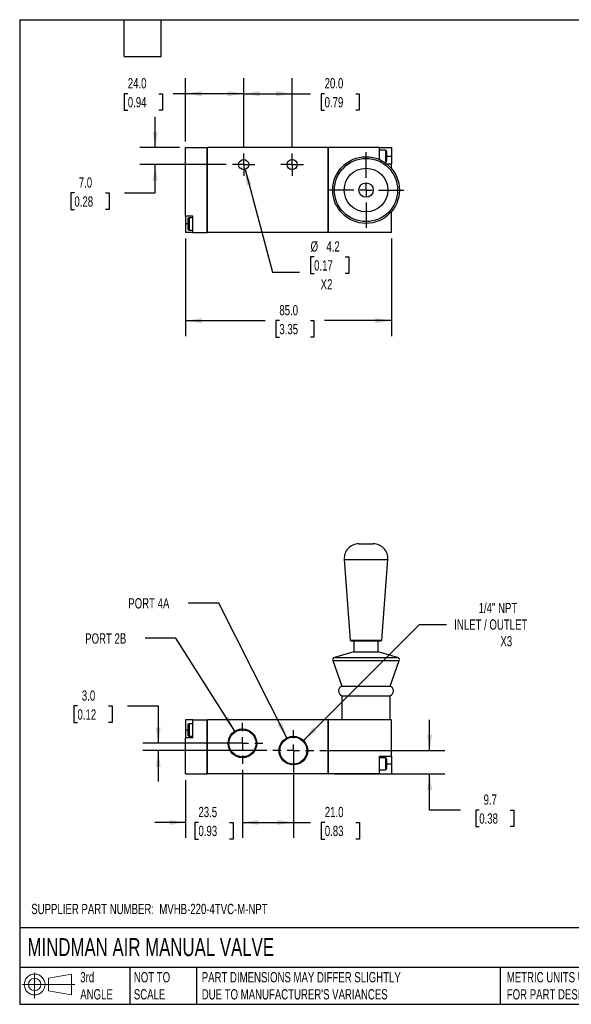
# Model space of a CAD drawing. Header units: millimetres. Extents: x 13 to 546, y 13 to 419.
# Tile 1 of 2: x 13 to 240, y 13 to 419. Entities that reach past the tile are written whole.
import ezdxf

# ---------------------------------------------------------------- set-up
doc = ezdxf.new("R2010")
doc.units = ezdxf.units.MM
doc.header["$LTSCALE"] = 2
doc.linetypes.add('SLD-Center', pattern=[19.05, 15.24, -1.27, 1.27, -1.27])
doc.linetypes.add('SLD-Solid', pattern=[0])
doc.layers.add('CENTER', color=40, linetype='SLD-Center')
doc.layers.add('SLD-DEFPOINTS', color=7, linetype='Continuous')
doc.layers.add('DIMENSIONS', color=140, linetype='SLD-Solid', lineweight=25)
doc.layers.add('TEXT', color=140, linetype='SLD-Solid', lineweight=25)
doc.styles.add('SLDTEXTSTYLE0', font='TXT', dxfattribs={"width": 0.7})
doc.dimstyles.new('SLDDIMSTYLE0', dxfattribs={"dimtxt": 4.316016, "dimasz": 6.604, "dimexe": 0, "dimexo": 0.0625, "dimgap": 1.079004, "dimtad": 0, "dimtih": 1, "dimtoh": 1, "dimdec": 1, "dimrnd": 1e-09, "dimzin": 4, "dimdsep": 46, "dimtxsty": 'SLDTEXTSTYLE0', "dimsah": 1, "dimcen": 0.09, "dimadec": 0, "dimazin": 1, "dimtfac": 1, "dimtdec": 1, "dimtmove": 0, "dimatfit": 0, "dimfxl": 0, "dimfrac": 2, "dimtolj": 1, "dimtzin": 12, "dimarcsym": 0})
doc.dimstyles.new('SLDDIMSTYLE1', dxfattribs={"dimtxt": 4.316016, "dimasz": 6.604, "dimexe": 0, "dimexo": 0.0625, "dimgap": 1.079004, "dimtad": 0, "dimtih": 1, "dimtoh": 1, "dimdec": 1, "dimrnd": 1e-09, "dimzin": 12, "dimdsep": 46, "dimtxsty": 'SLDTEXTSTYLE0', "dimsah": 1, "dimcen": 0.09, "dimadec": 0, "dimazin": 3, "dimtfac": 1, "dimtdec": 1, "dimtmove": 0, "dimatfit": 0, "dimfxl": 0, "dimfrac": 2, "dimtolj": 1, "dimtzin": 12, "dimarcsym": 0})
doc.dimstyles.new('SLDDIMSTYLE2', dxfattribs={"dimtxt": 4.316016, "dimasz": 6.604, "dimexe": 0, "dimexo": 0.0625, "dimgap": 1.079004, "dimtad": 0, "dimtih": 1, "dimtoh": 1, "dimdec": 1, "dimrnd": 1e-09, "dimzin": 4, "dimdsep": 46, "dimtxsty": 'SLDTEXTSTYLE0', "dimsah": 1, "dimcen": 0.09, "dimadec": 0, "dimazin": 1, "dimtfac": 1, "dimtdec": 1, "dimtofl": 0, "dimtmove": 0, "dimatfit": 3, "dimfxl": 0, "dimfrac": 2, "dimtolj": 1, "dimtzin": 12, "dimarcsym": 0})
doc.dimstyles.new('SLDDIMSTYLE3', dxfattribs={"dimtxt": 4.316016, "dimasz": 6.604, "dimexe": 0, "dimexo": 0.0625, "dimgap": 1.079004, "dimtad": 0, "dimtih": 1, "dimtoh": 1, "dimdec": 1, "dimrnd": 1e-09, "dimzin": 12, "dimdsep": 46, "dimtxsty": 'SLDTEXTSTYLE0', "dimsah": 1, "dimcen": 0, "dimadec": 0, "dimazin": 3, "dimtfac": 1, "dimtdec": 1, "dimtofl": 0, "dimtmove": 0, "dimatfit": 3, "dimfxl": 0, "dimfrac": 2, "dimtolj": 1, "dimtzin": 12, "dimarcsym": 0})
doc.dimstyles.new('SLDDIMSTYLE4', dxfattribs={"dimtxt": 4.316016, "dimasz": 6.604, "dimexe": 0, "dimexo": 0.0625, "dimgap": 1.079004, "dimtad": 0, "dimtih": 1, "dimtoh": 1, "dimdec": 1, "dimrnd": 1e-09, "dimzin": 12, "dimdsep": 46, "dimtxsty": 'SLDTEXTSTYLE0', "dimsah": 1, "dimcen": 0, "dimadec": 0, "dimazin": 3, "dimtfac": 1, "dimtdec": 1, "dimtofl": 0, "dimtmove": 0, "dimatfit": 3, "dimfxl": 0, "dimfrac": 2, "dimtolj": 1, "dimtzin": 12, "dimarcsym": 0})

# ---------------------------------------------------------------- blocks, each defined once
blk = doc.blocks.new('Block11')
at = {"color": 7, "linetype": 'SLD-Solid', "lineweight": 18}
for p, q in [((5.18, 10.62), (5.18, 0)), ((10.96, 8.33), (20.35, 10.06)), ((10.96, 3.19), (10.96, 8.33)), ((20.35, 10.06), (20.35, 1.46)), ((0, 5.76), (21.75, 5.76)), ((10.96, 3.19), (20.35, 1.46))]:
    blk.add_line(p, q, dxfattribs=at)
for radius in [4.3, 2.57]:
    blk.add_circle((5.18, 5.76), radius, dxfattribs=at)
blk = doc.blocks.new('Block12')
at = {"layer": 'SLD-DEFPOINTS'}
blk.add_blockref('Block11', (0, 0), dxfattribs=at)
blk = doc.blocks.new('_D')
at = {"layer": 'DIMENSIONS'}
for p, q in [((36.55, 135.83), (35.1, 135.83)), ((35.1, 135.83), (35.1, 128.97)), ((49.38, 135.83), (50.83, 135.83)), ((50.83, 135.83), (50.83, 128.97)), ((57.16, 135.83), (69.86, 135.83)), ((69.86, 135.83), (69.86, 120.42)), ((35.1, 128.97), (36.55, 128.97)), ((50.83, 128.97), (49.38, 128.97)), ((102.09, 120.42), (63.51, 120.42)), ((114.64, 117.42), (63.51, 117.42)), ((69.86, 117.42), (69.86, 104.72))]:
    blk.add_line(p, q, dxfattribs=at)
for points in [[(69.86, 120.42), (70.88, 127.02), (68.85, 127.02)], [(69.86, 117.42), (68.85, 110.82), (70.88, 110.82)]]:
    blk.add_solid(points, dxfattribs=at)
at = {"layer": 'DIMENSIONS', "char_height": 4.233, "attachment_point": 1, "style": 'SLDTEXTSTYLE0'}
for s, insert in [('3.0', (38.35, 142.26)), ('0.12', (36.55, 134.43))]:
    blk.add_mtext(s, dxfattribs=dict(at, insert=insert))
blk = doc.blocks.new('_D_1')
at = {"layer": 'DIMENSIONS'}
for p, q in [((104.63, 109.43), (104.63, 81.42)), ((81.13, 105.23), (81.13, 81.42)), ((81.13, 87.77), (68.43, 87.77)), ((86.47, 87.77), (85.02, 87.77)), ((85.02, 87.77), (85.02, 80.91)), ((99.29, 87.77), (100.74, 87.77)), ((100.74, 87.77), (100.74, 80.91)), ((104.63, 87.77), (117.33, 87.77)), ((85.02, 80.91), (86.47, 80.91)), ((100.74, 80.91), (99.29, 80.91))]:
    blk.add_line(p, q, dxfattribs=at)
for points in [[(81.13, 87.77), (74.53, 88.79), (74.53, 86.75)], [(104.63, 87.77), (111.24, 86.75), (111.24, 88.79)]]:
    blk.add_solid(points, dxfattribs=at)
at = {"layer": 'DIMENSIONS', "char_height": 4.233, "attachment_point": 1, "style": 'SLDTEXTSTYLE0'}
for s, insert in [('23.5', (86.47, 94.19)), ('0.93', (86.47, 86.37))]:
    blk.add_mtext(s, dxfattribs=dict(at, insert=insert))
blk = doc.blocks.new('_D_2')
at = {"layer": 'DIMENSIONS'}
for p, q in [((125.63, 114.88), (125.63, 81.42)), ((104.63, 109.43), (104.63, 81.42)), ((104.63, 87.77), (125.63, 87.77)), ((125.63, 87.77), (132.76, 87.77)), ((138.61, 87.77), (137.16, 87.77)), ((137.16, 87.77), (137.16, 80.91)), ((151.43, 87.77), (152.88, 87.77)), ((152.88, 87.77), (152.88, 80.91)), ((137.16, 80.91), (138.61, 80.91)), ((152.88, 80.91), (151.43, 80.91))]:
    blk.add_line(p, q, dxfattribs=at)
for points in [[(104.63, 87.77), (111.24, 86.75), (111.24, 88.79)], [(125.63, 87.77), (119.03, 88.79), (119.03, 86.75)]]:
    blk.add_solid(points, dxfattribs=at)
at = {"layer": 'DIMENSIONS', "char_height": 4.233, "attachment_point": 1, "style": 'SLDTEXTSTYLE0'}
for s, insert in [('21.0', (138.61, 94.19)), ('0.83', (138.61, 86.37))]:
    blk.add_mtext(s, dxfattribs=dict(at, insert=insert))
blk = doc.blocks.new('_D_3')
at = {"layer": 'DIMENSIONS'}
for p, q in [((181.86, 117.42), (181.86, 130.12)), ((136.62, 117.42), (188.21, 117.42)), ((142.57, 107.77), (188.21, 107.77)), ((181.86, 92.89), (181.86, 107.77)), ((194.56, 92.89), (181.86, 92.89)), ((202.35, 92.89), (200.9, 92.89)), ((200.9, 92.89), (200.9, 86.03)), ((215.17, 92.89), (216.62, 92.89)), ((216.62, 92.89), (216.62, 86.03)), ((200.9, 86.03), (202.35, 86.03)), ((216.62, 86.03), (215.17, 86.03))]:
    blk.add_line(p, q, dxfattribs=at)
for points in [[(181.86, 117.42), (182.88, 124.02), (180.85, 124.02)], [(181.86, 107.77), (180.85, 101.17), (182.88, 101.17)]]:
    blk.add_solid(points, dxfattribs=at)
at = {"layer": 'DIMENSIONS', "char_height": 4.233, "attachment_point": 1, "style": 'SLDTEXTSTYLE0'}
for s, insert in [('9.7', (204.14, 99.32)), ('0.38', (202.35, 91.49))]:
    blk.add_mtext(s, dxfattribs=dict(at, insert=insert))
blk = doc.blocks.new('_D_4')
at = {"layer": 'DIMENSIONS'}
for p, q in [((77.13, 163.78), (64.43, 163.78)), ((101.47, 125.41), (77.13, 163.78))]:
    blk.add_line(p, q, dxfattribs=at)
blk.add_solid([(101.47, 125.41), (98.79, 131.53), (97.07, 130.44)], dxfattribs=at)
at = {"layer": 'DIMENSIONS', "insert": (39.73, 165.8), "char_height": 4.233, "attachment_point": 1, "style": 'SLDTEXTSTYLE0'}
blk.add_mtext('PORT 2B', dxfattribs=at)
blk = doc.blocks.new('_D_5')
at = {"layer": 'DIMENSIONS'}
for p, q in [((94.91, 178.29), (82.21, 178.29)), ((122.97, 122.7), (94.91, 178.29))]:
    blk.add_line(p, q, dxfattribs=at)
blk.add_solid([(122.97, 122.7), (120.9, 129.05), (119.09, 128.13)], dxfattribs=at)
at = {"layer": 'DIMENSIONS', "insert": (57.52, 180.32), "char_height": 4.233, "attachment_point": 1, "style": 'SLDTEXTSTYLE0'}
blk.add_mtext('PORT 4A', dxfattribs=at)
blk = doc.blocks.new('_D_6')
at = {"layer": 'DIMENSIONS'}
for p, q in [((129.81, 121.6), (177.73, 169.52)), ((177.73, 169.52), (188.84, 169.52))]:
    blk.add_line(p, q, dxfattribs=at)
blk.add_solid([(129.81, 121.6), (135.2, 125.55), (133.76, 126.99)], dxfattribs=at)
at = {"layer": 'DIMENSIONS', "attachment_point": 1, "style": 'SLDTEXTSTYLE0'}
for s, insert, char_height in [('1/4" NPT', (202.09, 178.4), 4.233), ('INLET / OUTLET', (192.02, 171.55), 4.2333), ('X3', (211.08, 164.69), 4.233)]:
    blk.add_mtext(s, dxfattribs=dict(at, insert=insert, char_height=char_height))
blk = doc.blocks.new('SW_CENTERMARKSYMBOL_0')
at = {"layer": 'CENTER', "color": 0}
for p, q in [((0, 5.08), (0, 8.45)), ((-5.08, 0), (-8.45, 0)), ((0, 0), (-2.54, 0)), ((0, 0), (0, 2.54)), ((0, 0), (0, -2.54)), ((0, 0), (2.54, 0)), ((5.08, 0), (8.45, 0)), ((0, -5.08), (0, -8.45))]:
    blk.add_line(p, q, dxfattribs=at)
blk = doc.blocks.new('SW_CENTERMARKSYMBOL_1')
at = {"layer": 'CENTER', "color": 0}
for p, q in [((0, 5.08), (0, 8.45)), ((-5.08, 0), (-8.45, 0)), ((0, 0), (-2.54, 0)), ((0, 0), (0, 2.54)), ((0, 0), (0, -2.54)), ((0, 0), (2.54, 0)), ((5.08, 0), (8.45, 0)), ((0, -5.08), (0, -8.45))]:
    blk.add_line(p, q, dxfattribs=at)
blk = doc.blocks.new('_D_9')
at = {"layer": 'DIMENSIONS'}
for p, q in [((105.68, 357.27), (117.02, 314.94)), ((134.2, 321.21), (132.75, 321.21)), ((132.75, 321.21), (132.75, 314.35)), ((147.03, 321.21), (148.48, 321.21)), ((148.48, 321.21), (148.48, 314.35)), ((117.02, 314.94), (128.13, 314.94)), ((132.75, 314.35), (134.2, 314.35)), ((148.48, 314.35), (147.03, 314.35))]:
    blk.add_line(p, q, dxfattribs=at)
blk.add_solid([(105.68, 357.27), (106.4, 350.62), (108.37, 351.15)], dxfattribs=at)
at = {"layer": 'DIMENSIONS', "char_height": 4.233, "attachment_point": 1, "style": 'SLDTEXTSTYLE0'}
for s, insert in [('%%c', (132.74, 327.63)), ('4.2', (139.26, 327.63)), ('0.17', (134.2, 319.81)), ('X2', (136.89, 311.98))]:
    blk.add_mtext(s, dxfattribs=dict(at, insert=insert))
blk = doc.blocks.new('_D_10')
at = {"layer": 'DIMENSIONS'}
for p, q in [((81.13, 368.83), (81.13, 394.91)), ((105.13, 366.47), (105.13, 394.91)), ((57.31, 388.56), (55.86, 388.56)), ((55.86, 388.56), (55.86, 381.7)), ((70.13, 388.56), (71.58, 388.56)), ((71.58, 388.56), (71.58, 381.7)), ((81.13, 388.56), (75.98, 388.56)), ((105.13, 388.56), (81.13, 388.56)), ((55.86, 381.7), (57.31, 381.7)), ((71.58, 381.7), (70.13, 381.7))]:
    blk.add_line(p, q, dxfattribs=at)
for points in [[(81.13, 388.56), (87.74, 387.54), (87.74, 389.57)], [(105.13, 388.56), (98.53, 389.57), (98.53, 387.54)]]:
    blk.add_solid(points, dxfattribs=at)
at = {"layer": 'DIMENSIONS', "char_height": 4.233, "attachment_point": 1, "style": 'SLDTEXTSTYLE0'}
for s, insert in [('24.0', (57.31, 394.98)), ('0.94', (57.31, 387.15))]:
    blk.add_mtext(s, dxfattribs=dict(at, insert=insert))
blk = doc.blocks.new('_D_11')
at = {"layer": 'DIMENSIONS'}
for p, q in [((105.13, 366.47), (105.13, 394.91)), ((125.13, 366.47), (125.13, 394.91)), ((105.13, 388.56), (125.13, 388.56)), ((125.13, 388.56), (132.69, 388.56)), ((138.54, 388.56), (137.09, 388.56)), ((137.09, 388.56), (137.09, 381.7)), ((151.36, 388.56), (152.81, 388.56)), ((152.81, 388.56), (152.81, 381.7)), ((137.09, 381.7), (138.54, 381.7)), ((152.81, 381.7), (151.36, 381.7))]:
    blk.add_line(p, q, dxfattribs=at)
for points in [[(105.13, 388.56), (111.74, 387.54), (111.74, 389.57)], [(125.13, 388.56), (118.53, 389.57), (118.53, 387.54)]]:
    blk.add_solid(points, dxfattribs=at)
at = {"layer": 'DIMENSIONS', "char_height": 4.233, "attachment_point": 1, "style": 'SLDTEXTSTYLE0'}
for s, insert in [('20.0', (138.54, 394.98)), ('0.79', (138.54, 387.15))]:
    blk.add_mtext(s, dxfattribs=dict(at, insert=insert))
blk = doc.blocks.new('_D_12')
at = {"layer": 'DIMENSIONS'}
for p, q in [((68.6, 366.29), (68.6, 378.99)), ((78.59, 366.29), (62.25, 366.29)), ((97.95, 359.29), (62.25, 359.29)), ((68.6, 347.58), (68.6, 359.29)), ((35.29, 347.58), (33.84, 347.58)), ((33.84, 347.58), (33.84, 340.72)), ((48.12, 347.58), (49.57, 347.58)), ((49.57, 347.58), (49.57, 340.72)), ((55.9, 347.58), (68.6, 347.58)), ((33.84, 340.72), (35.29, 340.72)), ((49.57, 340.72), (48.12, 340.72))]:
    blk.add_line(p, q, dxfattribs=at)
for points in [[(68.6, 366.29), (69.62, 372.9), (67.59, 372.9)], [(68.6, 359.29), (67.59, 352.69), (69.62, 352.69)]]:
    blk.add_solid(points, dxfattribs=at)
at = {"layer": 'DIMENSIONS', "char_height": 4.233, "attachment_point": 1, "style": 'SLDTEXTSTYLE0'}
for s, insert in [('7.0', (37.09, 354)), ('0.28', (35.29, 346.18))]:
    blk.add_mtext(s, dxfattribs=dict(at, insert=insert))
blk = doc.blocks.new('_D_13')
at = {"layer": 'DIMENSIONS'}
for p, q in [((81.13, 328.75), (81.13, 288.53)), ((166.13, 328.75), (166.13, 288.53)), ((81.13, 294.88), (114.01, 294.88)), ((119.86, 294.88), (118.41, 294.88)), ((118.41, 294.88), (118.41, 288.02)), ((132.69, 294.88), (134.14, 294.88)), ((134.14, 294.88), (134.14, 288.02)), ((166.13, 294.88), (138.54, 294.88)), ((118.41, 288.02), (119.86, 288.02)), ((134.14, 288.02), (132.69, 288.02))]:
    blk.add_line(p, q, dxfattribs=at)
for points in [[(81.13, 294.88), (87.74, 293.87), (87.74, 295.9)], [(166.13, 294.88), (159.53, 295.9), (159.53, 293.87)]]:
    blk.add_solid(points, dxfattribs=at)
at = {"layer": 'DIMENSIONS', "char_height": 4.233, "attachment_point": 1, "style": 'SLDTEXTSTYLE0'}
for s, insert in [('85.0', (119.86, 301.31)), ('3.35', (119.86, 293.48))]:
    blk.add_mtext(s, dxfattribs=dict(at, insert=insert))
blk = doc.blocks.new('SW_CENTERMARKSYMBOL_4')
at = {"layer": 'CENTER', "color": 0}
for p, q in [((0, 2.54), (0, 4.64)), ((-2.54, 0), (-4.64, 0)), ((0, 0), (-2.54, 0)), ((0, 0), (0, 2.54)), ((0, 0), (0, -2.54)), ((0, 0), (2.54, 0)), ((2.54, 0), (4.64, 0)), ((0, -2.54), (0, -4.64))]:
    blk.add_line(p, q, dxfattribs=at)
blk = doc.blocks.new('SW_CENTERMARKSYMBOL_5')
at = {"layer": 'CENTER', "color": 0}
for p, q in [((0, 2.54), (0, 4.64)), ((-2.54, 0), (-4.64, 0)), ((0, 0), (-2.54, 0)), ((0, 0), (0, 2.54)), ((0, 0), (0, -2.54)), ((0, 0), (2.54, 0)), ((2.54, 0), (4.64, 0)), ((0, -2.54), (0, -4.64))]:
    blk.add_line(p, q, dxfattribs=at)
blk = doc.blocks.new('SW_CENTERMARKSYMBOL_6')
at = {"layer": 'CENTER', "color": 0}
for p, q in [((0, 5.08), (0, 15.58)), ((-5.08, 0), (-15.58, 0)), ((0, 0), (-2.54, 0)), ((0, 0), (0, 2.54)), ((0, 0), (0, -2.54)), ((0, 0), (2.54, 0)), ((5.08, 0), (15.58, 0)), ((0, -5.08), (0, -15.58))]:
    blk.add_line(p, q, dxfattribs=at)

msp = doc.modelspace()

# ---------------------------------------------------------------- linework, layer by layer
for p, q in [((81.13, 338.04), (81.13, 366.29)), ((81.13, 366.29), (90.13, 366.29)), ((90.13, 331.29), (90.13, 366.29)), ((90.23, 366.24), (90.13, 366.24)), ((140.03, 366.29), (90.23, 366.29)), ((90.23, 331.29), (90.23, 366.29)), ((140.03, 331.29), (140.03, 366.29)), ((140.03, 366.24), (140.13, 366.24)), ((161.13, 366.29), (140.13, 366.29)), ((140.13, 331.29), (140.13, 366.29)), ((161.13, 361.42), (161.13, 366.29)), ((161.13, 366.29), (166.13, 366.29)), ((166.13, 366.29), (166.13, 362.79)), ((163.63, 365.29), (161.13, 365.29)), ((163.63, 365.29), (163.63, 360.29)), ((164.13, 364.79), (164.13, 360.79)), ((164.13, 362.79), (166.13, 362.79)), ((166.13, 362.79), (166.13, 359.54)), ((163.21, 360.29), (163.63, 360.29)), ((164.24, 359.54), (166.13, 359.54)), ((166.13, 357.7), (166.13, 359.54)), ((84.13, 338.04), (81.13, 338.04)), ((81.13, 338.04), (81.13, 334.79)), ((84.13, 331.29), (84.13, 338.04)), ((166.13, 331.29), (166.13, 339.89)), ((81.13, 334.79), (81.13, 331.29)), ((82.13, 334.79), (81.13, 334.79)), ((82.13, 336.79), (82.13, 332.79)), ((84.13, 337.29), (82.63, 337.29)), ((82.63, 337.29), (82.63, 332.29)), ((84.13, 331.29), (81.13, 331.29)), ((82.63, 332.29), (84.13, 332.29)), ((84.13, 331.29), (90.13, 331.29)), ((90.23, 331.34), (90.13, 331.34)), ((140.03, 331.29), (90.23, 331.29)), ((140.03, 331.34), (140.13, 331.34)), ((166.13, 331.29), (140.13, 331.29)), ((152.63, 202.77), (158.63, 202.77)), ((146.65, 196.33), (149.11, 163)), ((146.65, 196.33), (164.62, 196.33)), ((162.15, 163), (164.62, 196.33)), ((149.11, 163), (149.43, 162.7)), ((149.11, 163), (162.15, 163)), ((149.43, 162.7), (161.83, 162.7)), ((150.63, 162.7), (150.63, 158.16)), ((160.63, 158.16), (160.63, 162.7)), ((161.83, 162.7), (162.15, 163)), ((141.92, 154.59), (145.63, 144.07)), ((141.92, 154.59), (169.35, 154.59)), ((150.63, 158.16), (142.59, 155.88)), ((142.59, 155.88), (168.67, 155.88)), ((150.63, 158.16), (160.63, 158.16)), ((168.67, 155.88), (160.63, 158.16)), ((165.63, 144.07), (169.35, 154.59)), ((145.63, 144.07), (165.63, 144.07)), ((145.63, 140.07), (145.63, 130.07)), ((145.63, 140.07), (165.63, 140.07)), ((165.63, 130.07), (165.63, 140.07)), ((81.13, 130.07), (81.13, 125.92)), ((84.13, 130.07), (81.13, 130.07)), ((84.13, 130.07), (90.13, 130.07)), ((84.13, 122.67), (84.13, 130.07)), ((90.13, 107.77), (90.13, 130.07)), ((90.23, 107.77), (90.23, 130.07)), ((140.03, 130.07), (90.23, 130.07)), ((140.03, 107.77), (140.03, 130.07)), ((140.13, 107.77), (140.13, 130.07)), ((166.13, 130.07), (140.13, 130.07)), ((166.13, 115.17), (166.13, 130.07)), ((82.13, 127.92), (82.13, 123.92)), ((84.13, 128.42), (82.63, 128.42)), ((82.63, 128.42), (82.63, 123.42)), ((90.23, 130.02), (90.13, 130.02)), ((140.03, 130.02), (140.13, 130.02)), ((81.13, 125.92), (81.13, 122.67)), ((82.13, 125.92), (81.13, 125.92)), ((81.13, 107.77), (81.13, 122.67)), ((84.13, 122.67), (81.13, 122.67)), ((82.63, 123.42), (84.13, 123.42)), ((161.13, 107.77), (161.13, 115.17)), ((161.13, 115.17), (166.13, 115.17)), ((163.63, 114.42), (161.13, 114.42)), ((163.63, 114.42), (163.63, 109.42)), ((164.13, 113.92), (164.13, 109.92)), ((166.13, 115.17), (166.13, 111.92)), ((164.13, 111.92), (166.13, 111.92)), ((166.13, 111.92), (166.13, 107.77)), ((81.13, 107.77), (90.13, 107.77)), ((90.23, 107.82), (90.13, 107.82)), ((140.03, 107.77), (90.23, 107.77)), ((140.03, 107.82), (140.13, 107.82)), ((161.13, 107.77), (140.13, 107.77)), ((161.13, 109.42), (163.63, 109.42)), ((161.13, 107.77), (166.13, 107.77))]:
    msp.add_line(p, q)
for centre, radius in [((155.63, 348.79), 13.77), ((155.63, 348.79), 13.04), ((105.13, 359.29), 2.1), ((125.13, 359.29), 2.1), ((155.63, 348.79), 9), ((155.63, 348.79), 3), ((104.63, 120.42), 5.91), ((104.63, 120.42), 5.6), ((125.63, 117.42), 5.91), ((125.63, 117.42), 5.6)]:
    msp.add_circle(centre, radius)
for centre, radius, start, end in [((163.63, 364.79), 0.5, 0, 90), ((163.63, 360.79), 0.5, 270, 0), ((82.63, 336.79), 0.5, 90, 180), ((82.63, 332.79), 0.5, 180, 270), ((152.63, 196.77), 6, 90, 184.2241), ((158.63, 196.77), 6, 355.7759, 90), ((142.86, 154.92), 1, 105.8135, 199.4451), ((168.4, 154.92), 1, 340.5549, 74.1865), ((146.44, 142.07), 2.16, 112.0479, 247.9521), ((164.82, 142.07), 2.16, 292.0479, 67.9521), ((82.63, 127.92), 0.5, 90, 180), ((82.63, 123.92), 0.5, 180, 270), ((163.63, 113.92), 0.5, 0, 90), ((163.63, 109.92), 0.5, 270, 0)]:
    msp.add_arc(centre, radius, start, end)
at = {"layer": 'TEXT'}
for p, q in [((12.7, 419.1), (546.1, 419.1)), ((12.7, 419.1), (12.7, 12.7)), ((55.88, 403.86), (55.88, 419.1)), ((71.12, 403.86), (71.12, 419.1)), ((55.88, 403.86), (71.12, 403.86)), ((546.1, 44.25), (12.7, 44.25)), ((546.1, 27.94), (12.7, 27.94)), ((58.09, 27.94), (58.09, 12.7)), ((85.67, 27.94), (85.67, 12.7)), ((210.97, 27.94), (210.97, 12.7)), ((12.7, 12.7), (546.1, 12.7))]:
    msp.add_line(p, q, dxfattribs=at)

# ---------------------------------------------------------------- block references
at = {"layer": 'CENTER'}
for name, p in [('SW_CENTERMARKSYMBOL_5', (105.13, 359.29)), ('SW_CENTERMARKSYMBOL_4', (125.13, 359.29)), ('SW_CENTERMARKSYMBOL_6', (155.63, 348.79)), ('SW_CENTERMARKSYMBOL_1', (104.63, 120.42)), ('SW_CENTERMARKSYMBOL_0', (125.63, 117.42))]:
    msp.add_blockref(name, p, dxfattribs=at)
at = {"layer": 'SLD-DEFPOINTS'}
msp.add_blockref('Block12', (13.68, 15.11), dxfattribs=at)

# ---------------------------------------------------------------- texts
at = {"layer": 'TEXT', "attachment_point": 1, "style": 'SLDTEXTSTYLE0'}
for s, insert, char_height in [('SUPPLIER PART NUMBER:  MVHB-220-4TVC-M-NPT', (17.48, 54.17), 4.2333), ('MINDMAN AIR MANUAL VALVE', (15.93, 40), 7.4083), ('3rd^JANGLE', (37.7, 25.99), 4.233), ('NOT TO^JSCALE', (59.81, 25.99), 4.2333), ("PART DIMENSIONS MAY DIFFER SLIGHTLY ^JDUE TO MANUFACTURER'S VARIANCES", (87.83, 25.99), 4.2333), ('METRIC UNITS USED ^JFOR PART DESIGN', (213.71, 25.99), 4.2333)]:
    msp.add_mtext(s, dxfattribs=dict(at, insert=insert, char_height=char_height))

# ---------------------------------------------------------------- dimensions: what is measured, and where the dimension line sits
at = {"layer": 'DIMENSIONS'}
for base, p1, p2, dimstyle, picture, middle in [((105.13, 388.56), (81.13, 366.29), (105.13, 363.93), 'SLDDIMSTYLE2', '_D_10', (63.72, 388.56)), ((125.13, 388.56), (105.13, 363.93), (125.13, 363.93), 'SLDDIMSTYLE2', '_D_11', (144.95, 388.56)), ((166.13, 294.88), (81.13, 331.29), (166.13, 331.29), 'SLDDIMSTYLE2', '_D_13', (126.27, 294.88)), ((125.63, 87.77), (104.63, 111.97), (125.63, 117.42), 'SLDDIMSTYLE2', '_D_2', (145.02, 87.77)), ((104.63, 87.77), (81.13, 107.77), (104.63, 111.97), 'SLDDIMSTYLE1', '_D_1', (92.88, 87.77))]:
    dim = msp.add_linear_dim(base=base, p1=p1, p2=p2, dimstyle=dimstyle, dxfattribs=at)
    dim.commit()
    dim.dimension.update_dxf_attribs({"geometry": picture, "text_midpoint": middle, "dimtype": 160})
for base, p1, p2, dimstyle, picture, middle in [((68.6, 359.29), (81.13, 366.29), (100.49, 359.29), 'SLDDIMSTYLE0', '_D_12', (68.6, 347.58)), ((69.86, 117.42), (104.63, 120.42), (117.18, 117.42), 'SLDDIMSTYLE0', '_D', (69.86, 135.83)), ((181.8635381, 117.42083676), (140.03225962, 107.77083676), (134.08207687, 117.42083676), 'SLDDIMSTYLE1', '_D_3', (181.8635381, 92.89386759))]:
    dim = msp.add_linear_dim(base=base, p1=p1, p2=p2, angle=90, dimstyle=dimstyle, dxfattribs=at)
    dim.commit()
    dim.dimension.update_dxf_attribs({"geometry": picture, "text_midpoint": middle, "dimtype": 160})
dim = msp.add_diameter_dim_2p(p1=(104.59, 361.32), p2=(105.68, 357.27), text='<>\\PX2', dimstyle='SLDDIMSTYLE4', dxfattribs=at)
dim.commit()
dim.dimension.update_dxf_attribs({"geometry": '_D_9', "text_midpoint": (140.62, 317.17), "dimtype": 163})
for p1, p2, text, picture, middle in [((128.3, 112.15), (122.97, 122.7), 'PORT 4A', '_D_5', (69.86, 178.29)), ((121.45, 113.24), (129.81, 121.6), '1/4" NPT\\PINLET / OUTLET\\PX3', '_D_6', (214.81, 169.52)), ((107.8, 115.43), (101.47, 125.41), 'PORT 2B', '_D_4', (52.08, 163.78))]:
    dim = msp.add_diameter_dim_2p(p1=p1, p2=p2, text=text, dimstyle='SLDDIMSTYLE3', override={"dimpost": '<>'}, dxfattribs=at)
    dim.commit()
    dim.dimension.update_dxf_attribs({"geometry": picture, "text_midpoint": middle, "dimtype": 163})

doc.saveas('drawing.dxf')
